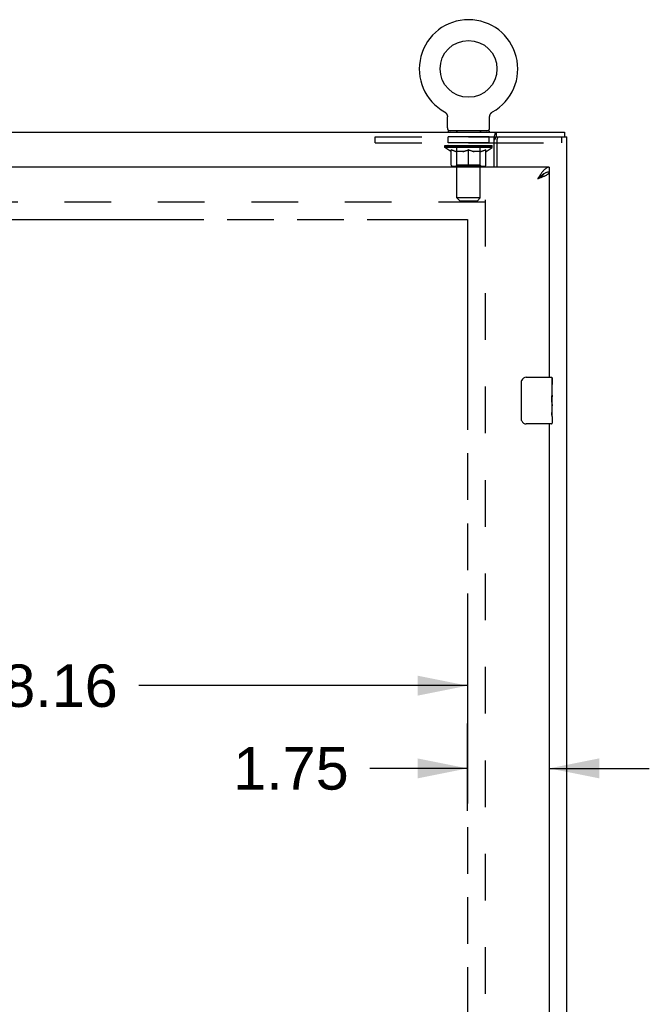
# Model space of a CAD drawing. Header units: inches. Extents: x 0 to 182, y 0 to 118.
# Tile 8 of 14: x 70 to 84, y 76 to 97. Entities that reach past the tile are written whole.
import ezdxf

# ---------------------------------------------------------------- set-up
doc = ezdxf.new("R2010")
doc.units = ezdxf.units.IN
doc.header["$LTSCALE"] = 10.005535
doc.header["$MEASUREMENT"] = 0
doc.linetypes.add('HIDDEN', pattern=[0.2, 0.1, -0.1])
doc.linetypes.add('PHANTOM', pattern=[0.8, 0.45, -0.05, 0.1, -0.05, 0.1, -0.05])
doc.layers.get('0').update_dxf_attribs({"linetype": 'CONTINUOUS'})
for name, color, linetype in [('02___PRT_ALL_AXES', 7, 'CONTINUOUS'), ('AVAILABLE_DOOR_SPACE', 7, 'CONTINUOUS'), ('DEFAULT_2', 8, 'HIDDEN'), ('DIMENSIONS', 7, 'CONTINUOUS')]:
    doc.layers.add(name, color=color, linetype=linetype)
doc.styles.get("Standard").update_dxf_attribs({"font": 'arial.ttf'})
doc.dimstyles.new('DIMSTYLE_2', dxfattribs={"dimtxt": 0.909594, "dimasz": 1.070111, "dimexe": 0.09, "dimexo": 0.07, "dimgap": 0.0425, "dimtad": 0, "dimtih": 1, "dimtoh": 1, "dimzin": 4, "dimdsep": 46, "dimtxsty": 'Standard', "dimblk": '_FILLED', "dimblk1": '_FILLED', "dimblk2": '_FILLED', "dimcen": 0.09, "dimazin": 1, "dimtfac": 1, "dimtdec": 3, "dimtofl": 0, "dimtmove": 0, "dimatfit": 3, "dimldrblk": '_FILLED', "dimfxl": 1, "dimtolj": 1, "dimtzin": 4, "dimarcsym": 0})

# ---------------------------------------------------------------- blocks, each defined once
blk = doc.blocks.new('_FILLED')
at = {"color": 0, "linetype": 'ByBlock'}
blk.add_solid([(0, 0), (-1, 0.2), (-1, -0.2)], dxfattribs=at)
blk = doc.blocks.new('*D11')
at = {"layer": 'DIMENSIONS', "color": 2, "linetype": 'Continuous'}
for p, q in [((79.881, 80.215), (79.881, 82.084)), ((81.631, 82.084), (81.631, 80.215)), ((79.881, 81.121), (77.792, 81.121)), ((81.631, 81.121), (83.771, 81.121))]:
    blk.add_line(p, q, dxfattribs=at)
at = {"layer": 'DIMENSIONS', "color": 2, "linetype": 'Continuous', "xscale": 1.0701107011, "yscale": 1.0701107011, "zscale": 1.0701107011}
blk.add_blockref('_FILLED', (79.881, 81.121), dxfattribs=at)
at = {"layer": 'DIMENSIONS', "color": 2, "linetype": 'Continuous', "xscale": 1.0701107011, "yscale": 1.0701107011, "zscale": 1.0701107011, "rotation": 180}
blk.add_blockref('_FILLED', (81.631, 81.121), dxfattribs=at)
at = {"layer": 'DIMENSIONS', "color": 2, "linetype": 'Continuous', "insert": (77.337, 81.576), "char_height": 0.9096, "width": 2.4718, "attachment_point": 3, "line_spacing_factor": 0.9}
blk.add_mtext('1.75', dxfattribs=at)
blk = doc.blocks.new('*D12')
at = {"layer": 'DIMENSIONS', "color": 2, "linetype": 'Continuous'}
for p, q in [((61.725, 82.893), (68.759, 82.893)), ((79.881, 82.893), (72.847, 82.893))]:
    blk.add_line(p, q, dxfattribs=at)
at = {"layer": 'DIMENSIONS', "color": 2, "linetype": 'Continuous', "xscale": 1.0701107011, "yscale": 1.0701107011, "zscale": 1.0701107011, "rotation": 180}
blk.add_blockref('_FILLED', (61.725, 82.893), dxfattribs=at)
at = {"layer": 'DIMENSIONS', "color": 2, "linetype": 'Continuous', "xscale": 1.0701107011, "yscale": 1.0701107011, "zscale": 1.0701107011}
blk.add_blockref('_FILLED', (79.881, 82.893), dxfattribs=at)
at = {"layer": 'DIMENSIONS', "color": 2, "linetype": 'Continuous', "insert": (70.803, 83.347), "char_height": 0.9096, "width": 3.17851, "attachment_point": 2, "line_spacing_factor": 0.9}
blk.add_mtext('18.16', dxfattribs=at)

msp = doc.modelspace()

# ---------------------------------------------------------------- linework, layer by layer
at = {"color": 7, "linetype": 'Continuous'}
for p, q in [((79.386, 95.182), (79.386, 95.183)), ((79.386, 95.183), (79.39, 95.18)), ((79.39, 95.18), (79.394, 95.178)), ((79.394, 95.178), (79.398, 95.175)), ((79.398, 95.175), (79.401, 95.173)), ((79.401, 95.173), (79.405, 95.17)), ((79.405, 95.17), (79.408, 95.167)), ((79.408, 95.167), (79.411, 95.164)), ((79.411, 95.164), (79.414, 95.161)), ((79.414, 95.161), (79.417, 95.158)), ((79.417, 95.158), (79.42, 95.154)), ((79.42, 95.155), (79.423, 95.151)), ((79.423, 95.151), (79.426, 95.148)), ((79.426, 95.148), (79.428, 95.144)), ((79.428, 95.144), (79.431, 95.14)), ((79.431, 95.14), (79.433, 95.136)), ((79.433, 95.136), (79.435, 95.133)), ((79.435, 95.133), (79.437, 95.129)), ((79.437, 95.129), (79.439, 95.125)), ((79.439, 95.125), (79.441, 95.121)), ((79.441, 95.121), (79.443, 95.116)), ((79.443, 95.116), (79.444, 95.112)), ((79.444, 95.112), (79.445, 95.108)), ((79.445, 95.108), (79.446, 95.104)), ((80.357, 95.099), (80.358, 95.104)), ((80.358, 95.104), (80.359, 95.108)), ((80.359, 95.108), (80.36, 95.112)), ((80.36, 95.112), (80.362, 95.116)), ((80.362, 95.116), (80.363, 95.121)), ((80.363, 95.121), (80.365, 95.125)), ((80.365, 95.125), (80.367, 95.129)), ((80.367, 95.129), (80.369, 95.133)), ((80.369, 95.133), (80.371, 95.136)), ((80.371, 95.136), (80.373, 95.14)), ((80.373, 95.14), (80.376, 95.144)), ((80.376, 95.144), (80.378, 95.148)), ((80.378, 95.148), (80.381, 95.151)), ((80.381, 95.151), (80.384, 95.155)), ((80.384, 95.154), (80.387, 95.158)), ((80.387, 95.158), (80.39, 95.161)), ((80.39, 95.161), (80.393, 95.164)), ((80.393, 95.164), (80.396, 95.167)), ((80.396, 95.167), (80.4, 95.17)), ((80.4, 95.17), (80.403, 95.173)), ((80.403, 95.173), (80.407, 95.175)), ((80.407, 95.175), (80.41, 95.178)), ((80.41, 95.178), (80.414, 95.18)), ((80.41, 95.178), (80.412, 95.179)), ((80.414, 95.18), (80.418, 95.183)), ((80.418, 95.182), (80.418, 95.183)), ((79.45, 94.838), (79.45, 95.074)), ((80.354, 95.074), (80.354, 95.077)), ((80.354, 94.838), (80.354, 95.074)), ((80.355, 95.086), (80.355, 95.091)), ((80.356, 95.095), (80.357, 95.099)), ((34.058, 94.748), (81.954, 94.748)), ((79.465, 94.778), (79.465, 94.748)), ((80.34, 94.778), (79.465, 94.778)), ((80.34, 94.778), (80.34, 94.748)), ((80.499, 94.644), (80.499, 94.748)), ((81.954, 94.748), (81.954, 94.644)), ((80.454, 93.998), (80.454, 94.651)), ((80.454, 94.519), (80.507, 94.519)), ((81.528, 93.864), (81.518, 93.858)), ((81.631, 93.998), (81.631, 93.894)), ((81.136, 89.498), (81.676, 89.498)), ((81.691, 89.483), (81.691, 89.343)), ((81.036, 88.598), (81.036, 89.398)), ((81.691, 89.113), (81.691, 89.082)), ((81.691, 88.916), (81.691, 88.883)), ((81.691, 88.658), (81.691, 88.513)), ((81.676, 88.498), (81.136, 88.498))]:
    msp.add_line(p, q, dxfattribs=at)
at = {"color": 3, "linetype": 'Continuous'}
for p, q in [((80.495, 94.643), (80.499, 94.644)), ((80.499, 94.644), (82.006, 94.644)), ((80.507, 94.581), (80.507, 93.998)), ((82.006, 34.852), (82.006, 94.644)), ((81.631, 93.998), (58.1, 93.998)), ((81.631, 93.894), (81.631, 89.498)), ((81.631, 88.498), (81.631, 65.248))]:
    msp.add_line(p, q, dxfattribs=at)
at = {"color": 7, "linetype": 'Continuous'}
for points in [[(79.446, 95.104), (79.447, 95.099), (79.448, 95.095)], [(79.447, 95.099), (79.448, 95.095), (79.449, 95.091), (79.45, 95.086), (79.45, 95.082), (79.45, 95.077), (79.45, 95.074)], [(79.45, 95.086), (79.45, 95.082), (79.45, 95.077)], [(80.354, 95.077), (80.354, 95.082), (80.355, 95.086), (80.355, 95.091), (80.356, 95.095)], [(80.454, 94.651), (80.458, 94.66), (80.461, 94.67), (80.464, 94.681)], [(80.464, 94.681), (80.469, 94.703), (80.472, 94.713), (80.474, 94.721), (80.477, 94.729), (80.481, 94.737), (80.486, 94.743), (80.492, 94.746), (80.499, 94.748)], [(81.518, 93.858), (81.508, 93.852), (81.498, 93.845), (81.487, 93.838), (81.477, 93.83), (81.467, 93.822), (81.457, 93.814), (81.446, 93.806), (81.436, 93.797), (81.426, 93.788), (81.415, 93.779), (81.405, 93.77), (81.395, 93.761), (81.385, 93.751)], [(81.385, 93.751), (81.395, 93.758), (81.405, 93.764), (81.415, 93.771), (81.425, 93.777), (81.435, 93.784), (81.444, 93.79), (81.453, 93.797), (81.462, 93.803), (81.47, 93.809), (81.478, 93.816), (81.485, 93.822), (81.492, 93.829), (81.499, 93.835), (81.505, 93.842), (81.51, 93.848), (81.514, 93.855), (81.515, 93.857)], [(81.631, 93.894), (81.621, 93.893), (81.611, 93.892), (81.6, 93.891), (81.59, 93.889), (81.58, 93.886), (81.57, 93.883), (81.559, 93.879), (81.549, 93.875), (81.539, 93.87), (81.528, 93.864)], [(81.036, 89.398), (81.036, 89.404), (81.037, 89.41), (81.038, 89.416), (81.039, 89.422), (81.041, 89.428), (81.043, 89.434)], [(81.043, 88.562), (81.041, 88.567), (81.039, 88.573), (81.038, 88.579), (81.037, 88.585), (81.036, 88.591), (81.036, 88.598)]]:
    msp.add_lwpolyline(points, dxfattribs=at)
at = {"color": 3, "linetype": 'Continuous'}
for points in [[(80.454, 94.588), (80.46, 94.59), (80.466, 94.593), (80.47, 94.598), (80.474, 94.604), (80.477, 94.61), (80.48, 94.616), (80.482, 94.622), (80.485, 94.629), (80.487, 94.635), (80.491, 94.639), (80.495, 94.643)], [(81.487, 93.901), (81.477, 93.888), (81.467, 93.874), (81.457, 93.86), (81.446, 93.846), (81.436, 93.83), (81.426, 93.815), (81.415, 93.799), (81.405, 93.783), (81.395, 93.767), (81.385, 93.751)], [(81.631, 93.998), (81.621, 93.997), (81.611, 93.996), (81.6, 93.993), (81.59, 93.989), (81.58, 93.985), (81.57, 93.979), (81.559, 93.972), (81.549, 93.965), (81.539, 93.956), (81.528, 93.947), (81.518, 93.937), (81.508, 93.925), (81.498, 93.914), (81.487, 93.901)], [(81.525, 93.806), (81.537, 93.811), (81.548, 93.817), (81.559, 93.822), (81.569, 93.828), (81.579, 93.833), (81.588, 93.839), (81.596, 93.844), (81.603, 93.85), (81.609, 93.855), (81.615, 93.861), (81.62, 93.866), (81.624, 93.872), (81.627, 93.877), (81.629, 93.883), (81.631, 93.888), (81.631, 93.894)], [(81.385, 93.751), (81.4, 93.757), (81.414, 93.762), (81.429, 93.768), (81.444, 93.773), (81.458, 93.779), (81.472, 93.784), (81.486, 93.79), (81.499, 93.795), (81.512, 93.801), (81.525, 93.806)]]:
    msp.add_lwpolyline(points, dxfattribs=at)
at = {"color": 7, "linetype": 'Continuous'}
msp.add_circle((79.902, 96.102), 0.609, dxfattribs=at)
for centre, radius, start, end in [((79.902, 96.102), 1.054, 299.1042, 240.8958), ((79.51, 94.838), 0.06, 180, 270), ((80.294, 94.838), 0.06, 270, 360), ((81.136, 89.398), 0.1, 90, 158.7946), ((81.676, 89.483), 0.015, 0, 90), ((81.136, 88.598), 0.1, 201.1999, 270), ((81.676, 88.513), 0.015, 270, 360)]:
    msp.add_arc(centre, radius, start, end, dxfattribs=at)
at = {"color": 3, "linetype": 'Continuous'}
msp.add_arc((80.569, 94.581), 0.0625, 90, 180, dxfattribs=at)
at = {"layer": '02___PRT_ALL_AXES', "color": 8, "linetype": 'HIDDEN'}
for p, q in [((79.465, 94.519), (79.465, 94.644)), ((80.34, 94.644), (79.465, 94.644)), ((80.34, 94.519), (79.465, 94.519)), ((80.34, 94.519), (80.34, 94.644))]:
    msp.add_line(p, q, dxfattribs=at)
at = {"layer": '02___PRT_ALL_AXES', "color": 7, "linetype": 'Continuous'}
for p, q in [((81.691, 88.919), (81.691, 89.483)), ((81.684, 89.343), (81.684, 89.113)), ((81.691, 89.343), (81.684, 89.343)), ((81.691, 89.176), (81.684, 89.176)), ((81.691, 89.113), (81.684, 89.113)), ((81.691, 89.077), (81.685, 89.077)), ((81.684, 88.883), (81.684, 88.746)), ((81.691, 88.883), (81.684, 88.883)), ((81.69, 88.945), (81.691, 88.945)), ((81.691, 88.659), (81.691, 88.916)), ((81.685, 88.715), (81.691, 88.715)), ((81.691, 88.658), (81.691, 88.513))]:
    msp.add_line(p, q, dxfattribs=at)
for points in [[(81.69, 88.943), (81.689, 88.954), (81.688, 88.965), (81.687, 88.977), (81.686, 88.989), (81.685, 89.001), (81.685, 89.014), (81.684, 89.027), (81.684, 89.04), (81.684, 89.053), (81.685, 89.065), (81.685, 89.078), (81.686, 89.09), (81.687, 89.102)], [(81.691, 88.916), (81.691, 88.924), (81.691, 88.933), (81.69, 88.943)], [(81.686, 88.71), (81.685, 88.718), (81.685, 88.728), (81.684, 88.737), (81.684, 88.746)], [(81.691, 88.658), (81.691, 88.662), (81.691, 88.667), (81.69, 88.672), (81.689, 88.678), (81.688, 88.685), (81.688, 88.693), (81.687, 88.701), (81.686, 88.71)]]:
    msp.add_lwpolyline(points, dxfattribs=at)
msp.add_ellipse((81.428, 89.082), major_axis=(0.263, 0), ratio=0.432808, start_param=0, end_param=0.179988, dxfattribs=at)
at = {"layer": 'AVAILABLE_DOOR_SPACE', "color": 4, "linetype": 'PHANTOM'}
for p, q in [((61.725, 92.873), (79.881, 92.873)), ((79.881, 92.873), (79.881, 36.623))]:
    msp.add_line(p, q, dxfattribs=at)
at = {"layer": 'DEFAULT_2', "color": 8, "linetype": 'HIDDEN'}
for p, q in [((79.392, 95.179), (79.394, 95.178)), ((79.652, 94.778), (79.652, 94.748)), ((79.653, 93.338), (79.653, 94.748)), ((80.151, 93.338), (80.151, 94.748)), ((80.152, 94.778), (80.152, 94.748)), ((77.902, 94.519), (77.902, 94.644)), ((77.902, 94.644), (80.499, 94.644)), ((77.902, 94.519), (80.454, 94.519)), ((80.507, 94.519), (81.902, 94.519)), ((81.902, 94.519), (81.902, 94.644)), ((79.396, 94.42), (79.396, 94.458)), ((80.408, 94.42), (79.396, 94.42)), ((79.523, 94.331), (79.396, 94.42)), ((79.404, 94.452), (79.404, 94.458)), ((79.411, 94.45), (79.411, 94.452)), ((79.411, 94.45), (80.394, 94.45)), ((79.418, 94.45), (79.418, 94.452)), ((79.418, 94.45), (79.418, 94.452)), ((79.426, 94.452), (79.426, 94.458)), ((79.439, 94.45), (79.439, 94.452)), ((79.441, 94.45), (79.441, 94.452)), ((79.464, 94.452), (79.464, 94.458)), ((79.475, 94.45), (79.475, 94.452)), ((79.478, 94.45), (79.478, 94.452)), ((79.641, 94.452), (79.48, 94.452)), ((79.514, 94.452), (79.514, 94.458)), ((79.515, 94.45), (79.515, 94.452)), ((79.516, 94.45), (79.516, 94.452)), ((79.518, 94.45), (79.518, 94.452)), ((79.523, 94.331), (79.532, 94.331)), ((79.524, 94.45), (79.524, 94.452)), ((79.524, 94.45), (79.524, 94.452)), ((79.527, 94.45), (79.527, 94.452)), ((79.53, 94.45), (79.53, 94.453)), ((79.532, 94.041), (79.532, 94.366)), ((79.533, 94.45), (79.533, 94.452)), ((79.544, 94.45), (79.544, 94.452)), ((79.559, 94.45), (79.559, 94.454)), ((79.559, 94.45), (79.559, 94.452)), ((79.576, 94.45), (79.576, 94.452)), ((79.576, 94.45), (79.576, 94.452)), ((79.577, 94.452), (79.577, 94.458)), ((79.585, 94.45), (79.585, 94.452)), ((79.588, 94.45), (79.588, 94.452)), ((79.595, 94.45), (79.595, 94.452)), ((79.604, 94.45), (79.604, 94.455)), ((79.617, 94.45), (79.617, 94.452)), ((79.619, 94.45), (79.619, 94.452)), ((79.641, 94.45), (79.641, 94.452)), ((79.694, 94.452), (79.645, 94.452)), ((79.789, 94.331), (79.645, 94.331)), ((79.649, 94.452), (79.649, 94.458)), ((79.652, 94.043), (79.652, 94.418)), ((79.654, 94.45), (79.654, 94.452)), ((79.658, 94.45), (79.658, 94.452)), ((79.663, 94.45), (79.663, 94.456)), ((79.666, 94.45), (79.666, 94.452)), ((79.675, 94.45), (79.675, 94.452)), ((79.694, 94.45), (79.694, 94.452)), ((79.754, 94.452), (79.707, 94.452)), ((79.723, 94.45), (79.723, 94.452)), ((79.729, 94.452), (79.729, 94.458)), ((79.732, 94.45), (79.732, 94.452)), ((79.734, 94.45), (79.734, 94.457)), ((79.736, 94.45), (79.736, 94.452)), ((79.742, 94.45), (79.742, 94.452)), ((79.754, 94.45), (79.754, 94.452)), ((79.819, 94.452), (79.775, 94.452)), ((79.786, 94.45), (79.786, 94.452)), ((79.811, 94.452), (79.902, 94.458)), ((79.814, 94.452), (79.814, 94.458)), ((79.815, 94.458), (79.814, 94.458)), ((79.815, 94.452), (79.815, 94.458)), ((79.815, 94.45), (79.815, 94.452)), ((79.818, 94.45), (79.818, 94.453)), ((79.819, 94.45), (79.819, 94.452)), ((79.819, 94.45), (79.819, 94.452)), ((79.886, 94.452), (79.847, 94.452)), ((79.851, 94.45), (79.851, 94.452)), ((79.886, 94.45), (79.886, 94.452)), ((79.9, 94.452), (79.9, 94.452)), ((79.9, 94.45), (79.9, 94.452)), ((79.9, 94.45), (79.9, 94.452)), ((79.902, 94.452), (79.902, 94.458)), ((79.902, 94.011), (79.902, 94.366)), ((79.904, 94.45), (79.904, 94.452)), ((79.904, 94.45), (79.904, 94.452)), ((79.904, 94.452), (79.904, 94.452)), ((79.906, 94.452), (79.957, 94.452)), ((79.919, 94.45), (79.919, 94.452)), ((79.932, 94.452), (79.932, 94.456)), ((79.932, 94.456), (79.994, 94.452)), ((79.949, 94.452), (79.949, 94.455)), ((79.953, 94.45), (79.953, 94.452)), ((79.985, 94.45), (79.985, 94.452)), ((79.986, 94.45), (79.986, 94.452)), ((79.986, 94.452), (80.029, 94.452)), ((79.987, 94.45), (79.987, 94.453)), ((79.99, 94.452), (79.99, 94.458)), ((79.99, 94.452), (79.99, 94.458)), ((79.99, 94.458), (79.99, 94.458)), ((79.99, 94.45), (79.99, 94.452)), ((80.159, 94.331), (80.015, 94.331)), ((80.019, 94.45), (80.019, 94.452)), ((80.05, 94.45), (80.05, 94.452)), ((80.05, 94.452), (80.097, 94.452)), ((80.062, 94.45), (80.062, 94.452)), ((80.068, 94.45), (80.068, 94.452)), ((80.07, 94.45), (80.07, 94.457)), ((80.072, 94.45), (80.072, 94.452)), ((80.075, 94.452), (80.075, 94.458)), ((80.081, 94.45), (80.081, 94.452)), ((80.11, 94.45), (80.11, 94.452)), ((80.11, 94.452), (80.159, 94.452)), ((80.129, 94.45), (80.129, 94.452)), ((80.138, 94.45), (80.138, 94.452)), ((80.141, 94.45), (80.141, 94.456)), ((80.146, 94.45), (80.146, 94.452)), ((80.15, 94.45), (80.15, 94.452)), ((80.152, 94.043), (80.152, 94.418)), ((80.155, 94.452), (80.155, 94.458)), ((80.163, 94.45), (80.163, 94.452)), ((80.163, 94.452), (80.324, 94.452)), ((80.185, 94.45), (80.185, 94.452)), ((80.188, 94.45), (80.188, 94.452)), ((80.2, 94.45), (80.2, 94.455)), ((80.209, 94.45), (80.209, 94.452)), ((80.217, 94.45), (80.217, 94.452)), ((80.22, 94.45), (80.22, 94.452)), ((80.228, 94.452), (80.228, 94.458)), ((80.229, 94.45), (80.229, 94.452)), ((80.229, 94.45), (80.229, 94.452)), ((80.245, 94.45), (80.245, 94.454)), ((80.245, 94.45), (80.245, 94.452)), ((80.26, 94.45), (80.26, 94.452)), ((80.271, 94.45), (80.271, 94.452)), ((80.273, 94.041), (80.273, 94.366)), ((80.273, 94.331), (80.281, 94.331)), ((80.275, 94.45), (80.275, 94.453)), ((80.277, 94.45), (80.277, 94.452)), ((80.28, 94.45), (80.28, 94.452)), ((80.28, 94.45), (80.28, 94.452)), ((80.281, 94.331), (80.408, 94.42)), ((80.286, 94.45), (80.286, 94.452)), ((80.288, 94.45), (80.288, 94.452)), ((80.289, 94.45), (80.289, 94.452)), ((80.29, 94.452), (80.29, 94.458)), ((80.327, 94.45), (80.327, 94.452)), ((80.329, 94.45), (80.329, 94.452)), ((80.341, 94.452), (80.341, 94.458)), ((80.363, 94.45), (80.363, 94.452)), ((80.365, 94.45), (80.365, 94.452)), ((80.378, 94.452), (80.378, 94.458)), ((80.386, 94.45), (80.386, 94.452)), ((80.387, 94.45), (80.387, 94.452)), ((80.394, 94.45), (80.394, 94.452)), ((80.401, 94.452), (80.401, 94.458)), ((80.408, 94.42), (80.408, 94.458)), ((80.243, 94.011), (79.561, 94.011)), ((79.652, 94.043), (79.62, 94.011)), ((80.152, 94.043), (79.652, 94.043)), ((80.152, 94.043), (80.184, 94.011)), ((80.256, 93.248), (35.756, 93.248)), ((80.151, 93.338), (79.653, 93.338)), ((79.713, 93.278), (79.653, 93.338)), ((79.713, 93.278), (80.091, 93.278)), ((80.091, 93.278), (80.151, 93.338)), ((80.256, 93.3), (80.256, 36.196))]:
    msp.add_line(p, q, dxfattribs=at)
for points in [[(79.532, 94.366), (79.552, 94.358), (79.573, 94.351), (79.593, 94.345), (79.612, 94.339), (79.632, 94.335), (79.652, 94.331)], [(79.645, 94.331), (79.627, 94.335), (79.608, 94.339), (79.589, 94.345), (79.57, 94.351), (79.551, 94.358), (79.532, 94.365)], [(79.781, 94.331), (79.801, 94.335), (79.821, 94.339), (79.841, 94.345), (79.861, 94.351), (79.882, 94.358), (79.902, 94.366)], [(79.902, 94.365), (79.883, 94.357), (79.864, 94.35), (79.845, 94.344), (79.826, 94.339), (79.808, 94.335), (79.789, 94.331)], [(79.902, 94.366), (79.923, 94.358), (79.943, 94.351), (79.963, 94.345), (79.983, 94.339), (80.003, 94.335), (80.023, 94.331)], [(80.015, 94.331), (79.997, 94.335), (79.978, 94.339), (79.959, 94.345), (79.94, 94.351), (79.921, 94.357), (79.902, 94.365)], [(80.153, 94.331), (80.173, 94.335), (80.192, 94.339), (80.212, 94.345), (80.232, 94.351), (80.252, 94.358), (80.273, 94.366)], [(80.273, 94.365), (80.253, 94.357), (80.234, 94.351), (80.215, 94.345), (80.196, 94.339), (80.177, 94.335), (80.159, 94.331)]]:
    msp.add_lwpolyline(points, dxfattribs=at)
for centre, radius, start, end in [((79.623, 94.748), 0.03, 0, 90), ((80.181, 94.748), 0.03, 90, 180), ((79.62, 94.418), 0.0318, 0, 90), ((80.184, 94.418), 0.0318, 90, 180), ((79.561, 94.041), 0.0296, 180, 270), ((80.243, 94.041), 0.0296, 270, 360)]:
    msp.add_arc(centre, radius, start, end, dxfattribs=at)
for centre, major_axis, ratio, start_param, end_param in [((79.38, 94.448), (0.158, 0), 0.060556, 0.430652, 1.470503), ((79.902, 94.458), (0.506, 0.005), 0.05963, 2.96643, 3.140963), ((79.902, 94.458), (0.506, 0), 0.060556, -3.141593, -2.96706), ((79.38, 94.443), (0.158, 0.002), 0.05963, 1.376596, 1.469874), ((79.361, 94.448), (0.158, 0.002), 0.05963, 0.25549, 1.295341), ((79.415, 94.448), (0.158, -0.002), 0.05963, 0.605815, 1.645666), ((79.902, 94.458), (0.506, 0.011), 0.05688, 2.791345, 2.965878), ((79.902, 94.458), (0.506, -0.005), 0.05963, -2.96643, -2.791898), ((79.415, 94.443), (0.158, 0), 0.060556, 1.551758, 1.645036), ((79.361, 94.443), (0.158, 0.003), 0.05688, 1.20151, 1.294789), ((79.416, 94.445), (0.131, 0.001), 0.05963, 1.065228, 1.614276), ((79.447, 94.445), (0.131, 0), 0.060556, 1.240391, 1.789438), ((79.401, 94.445), (0.131, 0.003), 0.05688, 0.890143, 1.43919), ((79.358, 94.448), (0.158, 0.003), 0.05688, 0.080405, 1.120256), ((79.465, 94.448), (0.158, -0.003), 0.05688, 0.7809, 1.820751), ((79.902, 94.458), (0.506, 0.015), 0.052395, 2.616403, 2.790936), ((79.902, 94.458), (0.506, -0.011), 0.05688, -2.791345, -2.616812), ((79.465, 94.443), (0.158, -0.002), 0.05963, 1.72692, 1.820198), ((79.358, 94.443), (0.158, 0.005), 0.052395, 1.026568, 1.119847), ((79.4, 94.445), (0.131, 0.004), 0.052395, 0.715201, 1.264248), ((79.491, 94.445), (0.131, -0.001), 0.05963, 1.415553, 1.9646), ((79.529, 94.448), (0.158, -0.005), 0.052395, 0.955842, 1.995693), ((79.902, 94.458), (0.506, 0.02), 0.046319, 2.441654, 2.616187), ((79.371, 94.448), (0.158, 0.005), 0.052395, -0.094537, 0.945314), ((79.902, 94.458), (0.506, -0.015), 0.052395, -2.616403, -2.44187), ((79.529, 94.443), (0.158, -0.003), 0.05688, 1.902006, 1.995284), ((79.371, 94.443), (0.158, 0.006), 0.046319, 0.851819, 0.945098), ((79.415, 94.445), (0.131, 0.005), 0.046319, 0.540452, 1.089499), ((79.548, 94.445), (0.131, -0.003), 0.05688, 1.590638, 2.139686), ((79.604, 94.448), (0.158, -0.006), 0.046319, 1.130591, 2.170442), ((79.902, 94.458), (0.506, 0.024), 0.038841, 2.267123, 2.441656), ((79.401, 94.448), (0.158, 0.006), 0.046319, -0.269286, 0.770565), ((79.902, 94.458), (0.506, -0.02), 0.046319, -2.441654, -2.267121), ((79.604, 94.443), (0.158, -0.005), 0.052395, 2.076947, 2.170226), ((79.401, 94.443), (0.158, 0.007), 0.038841, 0.677289, 0.770567), ((79.444, 94.445), (0.131, 0.006), 0.038841, 0.365921, 0.914969), ((79.616, 94.445), (0.131, -0.004), 0.052395, 1.76558, 2.314627), ((79.687, 94.448), (0.158, -0.007), 0.038841, 1.305122, 2.344973), ((79.902, 94.458), (0.506, 0.027), 0.030195, 2.09281, 2.267343), ((79.902, 94.458), (0.506, -0.024), 0.038841, -2.267123, -2.092591), ((79.446, 94.448), (0.158, 0.007), 0.038841, -0.443817, 0.596034), ((79.687, 94.443), (0.158, -0.006), 0.046319, 2.251696, 2.344975), ((79.446, 94.443), (0.158, 0.008), 0.030195, 0.502975, 0.596254), ((79.488, 94.445), (0.131, 0.007), 0.030195, 0.191608, 0.740655), ((79.692, 94.445), (0.131, -0.005), 0.046319, 1.940329, 2.489376), ((79.505, 94.448), (0.158, 0.008), 0.030195, -0.61813, 0.421721), ((79.778, 94.448), (0.158, -0.008), 0.030195, 1.479435, 2.519286), ((79.902, 94.458), (0.506, 0.029), 0.020645, 1.918687, 2.09322), ((79.902, 94.458), (0.506, -0.027), 0.030195, -2.09281, -1.918277), ((79.778, 94.443), (0.158, -0.007), 0.038841, 2.426227, 2.519505), ((79.505, 94.443), (0.158, 0.009), 0.020645, 0.328852, 0.422131), ((79.544, 94.445), (0.131, 0.007), 0.020645, 0.017485, 0.566532), ((79.775, 94.445), (0.131, -0.006), 0.038841, 2.11486, 2.663907), ((79.576, 94.448), (0.158, 0.009), 0.020645, -0.792253, 0.247598), ((79.872, 94.448), (0.158, -0.009), 0.020645, 1.653558, 2.693409), ((79.902, 94.458), (0.506, 0.03), 0.010478, 1.744704, 1.919237), ((79.902, 94.458), (0.506, -0.029), 0.020645, -1.918687, -1.744154), ((79.872, 94.443), (0.158, -0.008), 0.030195, 2.60054, 2.693819), ((79.576, 94.443), (0.158, 0.009), 0.010478, 0.154869, 0.248148), ((79.611, 94.445), (0.131, 0.008), 0.010478, 6.126688, 6.675735), ((79.861, 94.445), (0.131, -0.007), 0.030195, 2.289173, 2.83822), ((79.656, 94.448), (0.158, 0.009), 0.010478, -0.966236, -0.000846), ((79.967, 94.448), (0.158, -0.009), 0.010478, 1.827541, 2.867392), ((79.902, 94.458), (0.506, -0.03), 0.010478, -1.744704, -1.563007), ((79.967, 94.443), (0.158, -0.009), 0.020645, 2.774664, 2.867942), ((79.949, 94.445), (0.131, -0.007), 0.020645, 2.463296, 3.012344), ((79.838, 94.448), (0.158, 0.009), 0.010478, 0.274201, 1.314052), ((79.769, 94.445), (0.131, 0.008), 0.010478, -0.000483, 0.504314), ((79.745, 94.443), (0.158, 0.009), 0.010478, 0.099668, 0.192946), ((79.902, 94.458), (0.506, 0.03), 0.010478, -1.571421, -1.396888), ((80.036, 94.445), (0.131, -0.008), 0.010478, 2.637279, 3.14189), ((80.06, 94.443), (0.158, -0.009), 0.010478, 2.74231, 2.948646), ((79.933, 94.448), (0.158, 0.009), 0.020645, 0.448184, 1.488034), ((79.855, 94.445), (0.131, 0.007), 0.020645, 0.129249, 0.678296), ((79.838, 94.443), (0.158, 0.009), 0.020645, 0.273651, 0.366929), ((79.902, 94.458), (0.506, 0.029), 0.020645, -1.397439, -1.222906), ((80.148, 94.448), (0.158, -0.009), 0.010478, -3.140747, -2.175357), ((79.902, 94.458), (0.506, -0.03), 0.010478, 1.222355, 1.396888), ((80.027, 94.448), (0.158, 0.008), 0.030195, 0.622307, 1.662158), ((79.943, 94.445), (0.131, 0.007), 0.030195, 0.303372, 0.852419), ((80.194, 94.445), (0.131, -0.008), 0.010478, 2.749043, 3.29809), ((80.229, 94.448), (0.158, -0.009), 0.020645, 2.893995, 3.933846), ((79.933, 94.443), (0.158, 0.008), 0.030195, 0.447774, 0.541052), ((80.229, 94.443), (0.158, -0.009), 0.010478, 2.893445, 2.986723), ((79.902, 94.458), (0.506, 0.027), 0.030195, -1.223315, -1.048783), ((79.902, 94.458), (0.506, -0.029), 0.020645, 1.048373, 1.222906), ((80.117, 94.448), (0.158, 0.007), 0.038841, 0.79662, 1.836471), ((80.03, 94.445), (0.131, 0.006), 0.038841, 0.477686, 1.026733), ((80.261, 94.445), (0.131, -0.007), 0.020645, 2.57506, 3.124108), ((80.3, 94.448), (0.158, -0.008), 0.030195, 2.719872, 3.759723), ((80.201, 94.448), (0.158, 0.006), 0.046319, 0.971151, 2.011002), ((80.027, 94.443), (0.158, 0.007), 0.038841, 0.622087, 0.715366), ((80.3, 94.443), (0.158, -0.009), 0.020645, 2.719462, 2.812741), ((79.902, 94.458), (0.506, 0.024), 0.038841, -1.049002, -0.874469), ((79.902, 94.458), (0.506, -0.027), 0.030195, 0.87425, 1.048783), ((80.112, 94.445), (0.131, 0.005), 0.046319, 0.652216, 1.201263), ((80.275, 94.448), (0.158, 0.005), 0.052395, 1.1459, 2.185751), ((80.317, 94.445), (0.131, -0.007), 0.030195, 2.400937, 2.949985), ((80.358, 94.448), (0.158, -0.007), 0.038841, 2.545558, 3.585409), ((80.189, 94.445), (0.131, 0.004), 0.052395, 0.826965, 1.376012), ((80.117, 94.443), (0.158, 0.006), 0.046319, 0.796618, 0.889896), ((80.358, 94.443), (0.158, -0.008), 0.030195, 2.545339, 2.638617), ((80.339, 94.448), (0.158, 0.003), 0.05688, 1.320842, 2.360692), ((79.902, 94.458), (0.506, 0.02), 0.046319, -0.874471, -0.699939), ((79.902, 94.458), (0.506, -0.024), 0.038841, 0.699936, 0.874469), ((80.403, 94.448), (0.158, -0.006), 0.046319, 2.371028, 3.410879), ((80.36, 94.445), (0.131, -0.006), 0.038841, 2.226624, 2.775671), ((80.389, 94.448), (0.158, 0.002), 0.05963, 1.495927, 2.535778), ((80.256, 94.445), (0.131, 0.003), 0.05688, 1.001907, 1.550954), ((80.433, 94.448), (0.158, -0.005), 0.052395, 2.196279, 3.23613), ((80.39, 94.445), (0.131, -0.005), 0.046319, 2.052093, 2.601141), ((80.201, 94.443), (0.158, 0.005), 0.052395, 0.971367, 1.064645), ((80.424, 94.448), (0.158, 0), 0.060556, 1.671089, 2.71094), ((80.403, 94.443), (0.158, -0.007), 0.038841, 2.371026, 2.464304), ((80.447, 94.448), (0.158, -0.003), 0.05688, 2.021337, 3.061188), ((79.902, 94.458), (0.506, 0.015), 0.052395, -0.699723, -0.52519), ((79.902, 94.458), (0.506, -0.02), 0.046319, 0.525406, 0.699939), ((80.444, 94.448), (0.158, -0.002), 0.05963, 1.846251, 2.886102), ((80.313, 94.445), (0.131, 0.001), 0.05963, 1.176993, 1.72604), ((80.404, 94.445), (0.131, -0.004), 0.052395, 1.877344, 2.426392), ((80.357, 94.445), (0.131, 0), 0.060556, 1.352155, 1.901202), ((80.404, 94.445), (0.131, -0.003), 0.05688, 1.702402, 2.25145), ((80.388, 94.445), (0.131, -0.001), 0.05963, 1.527317, 2.076364), ((80.275, 94.443), (0.158, 0.003), 0.05688, 1.146309, 1.239587), ((80.433, 94.443), (0.158, -0.006), 0.046319, 2.196495, 2.289773), ((79.902, 94.458), (0.506, 0.011), 0.05688, -0.524781, -0.350248), ((79.902, 94.458), (0.506, -0.015), 0.052395, 0.350657, 0.52519), ((80.339, 94.443), (0.158, 0.002), 0.05963, 1.321394, 1.414673), ((80.447, 94.443), (0.158, -0.005), 0.052395, 2.021746, 2.115024), ((79.902, 94.458), (0.506, 0.005), 0.05963, -0.349695, -0.175162), ((79.902, 94.458), (0.506, -0.011), 0.05688, 0.175715, 0.350248), ((80.389, 94.443), (0.158, 0), 0.060556, 1.496556, 1.589835), ((80.444, 94.443), (0.158, -0.003), 0.05688, 1.846804, 1.940083), ((80.424, 94.443), (0.158, -0.002), 0.05963, 1.671719, 1.764997), ((79.902, 94.458), (0.506, 0), 0.060556, -0.174533, 0), ((79.902, 94.458), (0.506, -0.005), 0.05963, 0.000629, 0.175162)]:
    msp.add_ellipse(centre, major_axis=major_axis, ratio=ratio, start_param=start_param, end_param=end_param, dxfattribs=at)

# ---------------------------------------------------------------- dimensions: what is measured, and where the dimension line sits
at = {"layer": 'DIMENSIONS', "color": 2, "linetype": 'Continuous'}
for base, p1, p2, picture, middle in [((61.725, 82.893), (79.881, 92.873), (61.725, 92.873), '*D12', (70.842, 82.887)), ((79.881, 81.121), (81.631, 82.154), (79.881, 82.154), '*D11', (76.144, 81.116))]:
    dim = msp.add_linear_dim(base=base, p1=p1, p2=p2, angle=180, dimstyle='DIMSTYLE_2', dxfattribs=at)
    dim.commit()
    dim.dimension.update_dxf_attribs({"geometry": picture, "text_midpoint": middle, "dimtype": 160})

doc.saveas('drawing.dxf')
